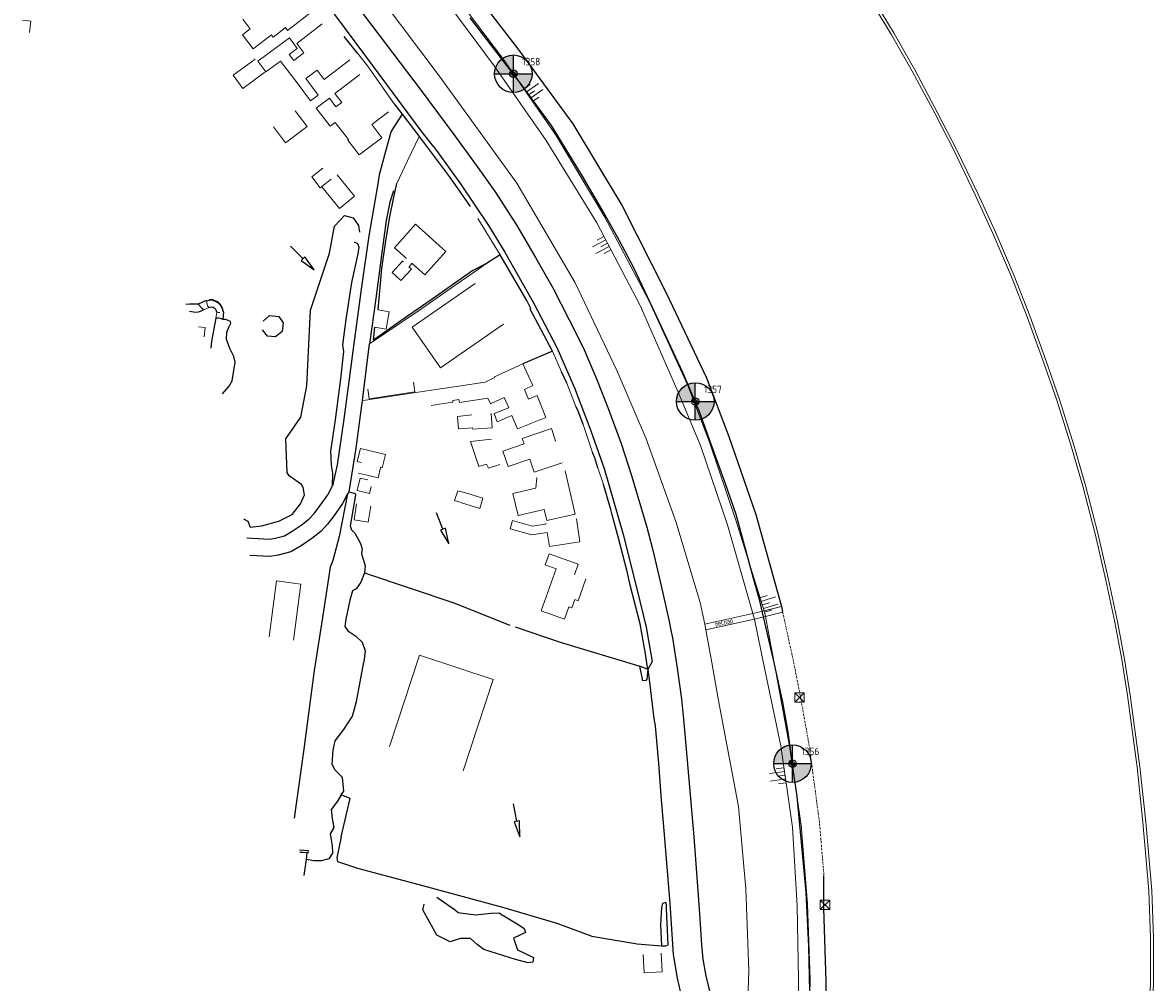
# Model space of a CAD drawing. Header units: metres. Extents: x 62183 to 64287, y 386037 to 390061.
# Tile 35 of 38: x 62411 to 62712, y 389502 to 389757. Entities that reach past the tile are written whole.
import ezdxf
from ezdxf.enums import TextEntityAlignment as Align

# ---------------------------------------------------------------- set-up
doc = ezdxf.new("R2010")
doc.units = ezdxf.units.M
doc.linetypes.add('BORDER', pattern=[1.75, 0.5, -0.25, 0.5, -0.25, 0, -0.25])
doc.layers.get('0').update_dxf_attribs({"linetype": 'CONTINUOUS'})
for name, color, linetype in [('0 @ 0.5', 7, 'CONTINUOUS'), ('0 @ 1', 7, 'CONTINUOUS'), ('0 @ 5', 7, 'CONTINUOUS'), ('BS-BINNENKRUINLIJN-KPN', 253, 'CONTINUOUS'), ('BS-BINNENTEENLIJN-KPN', 253, 'CONTINUOUS'), ('BS-INSTEEK-SLOOT-KPN', 253, 'CONTINUOUS'), ('BS-OVERIG-KPN', 253, 'CONTINUOUS'), ('BS-SCHEIDINGSLIJN-TALUDBEKL', 253, 'CONTINUOUS'), ('DWARSPROFIEL_LOKATIE', 1, 'CONTINUOUS')]:
    doc.layers.add(name, color=color, linetype=linetype)
for name, color, linetype, lineweight in [('BS-BEBOUWING', 253, 'CONTINUOUS', 0), ('BS-BETONBAND', 253, 'BORDER', 0), ('BS-Dijkpaal', 2, 'CONTINUOUS', 25), ('BS-Dijkpaalnr', 6, 'CONTINUOUS', 25), ('BS-KRUINLIJN', 253, 'CONTINUOUS', 0), ('BS-KUNSTWERK-CONTOUR', 253, 'CONTINUOUS', 0), ('BS-LANTAARNPAAL-WK', 253, 'CONTINUOUS', 0), ('BS-OVERIGE-TEKSTEN', 253, 'CONTINUOUS', 0), ('BS-RASTER', 253, 'RASTER', 0), ('BS-TEENLIJN', 11, 'CONTINUOUS', 0), ('BS-TRAP-CONTOUR', 253, 'CONTINUOUS', 0)]:
    doc.layers.add(name, color=color, linetype=linetype, lineweight=lineweight)
doc.layers.add('THEORETISCHE_NULLIJN', color=125, linetype='CONTINUOUS', plot=False)
doc.styles.add('ISO', font='isocp.shx', dxfattribs={"height": 2.5})
doc.linetypes.add('RASTER', pattern='A,3,-2,[200,RASTER,S=0.75,R=0,X=0,Y=0],-2,3', length=10)

# ---------------------------------------------------------------- blocks, each defined once
blk = doc.blocks.new('9', base_point=(62183.206022, 386036.879328))
at = {"layer": 'BS-LANTAARNPAAL-WK'}
blk.add_polyline3d([(62182.706022, 386036.379328, 0), (62183.706022, 386036.379328, 0), (62183.706022, 386037.379328, 0), (62182.706022, 386037.379328, 0)], close=True, dxfattribs=at)
for points in [[(62182.706022, 386036.379328, 0), (62183.706022, 386037.379328, 0)], [(62183.706022, 386036.379328, 0), (62182.706022, 386037.379328, 0)]]:
    blk.add_polyline3d(points, dxfattribs=at)
blk = doc.blocks.new('PIJLTJE')
at = {"layer": 'DWARSPROFIEL_LOKATIE'}
blk.add_line((0, 4.69), (0, 0), dxfattribs=at)
blk.add_lwpolyline([(0, 8.9), (-0.7, 4.69), (0.7, 4.69)], close=True, dxfattribs=at)
blk = doc.blocks.new('dijkpaal')
at = {"layer": 'BS-Dijkpaal'}
h = blk.add_hatch(color=256, dxfattribs=at)
h.paths.add_polyline_path([(0, 0), (0, 1, 0.414214), (-1, 0)])
h.paths.add_polyline_path([(1, 0), (0, 0), (0, -1, 0.414214)])
for p, q in [((0, -1), (0, 1)), ((-1, 0), (1, 0))]:
    blk.add_line(p, q, dxfattribs=at)
blk.add_circle((0, 0), 1, dxfattribs=at)
blk = doc.blocks.new('*U707')
at = {"layer": '0 @ 0.5', "xscale": 0.5, "yscale": 0.5, "zscale": 0.5}
blk.add_blockref('dijkpaal', (62541.669, 389743.687), dxfattribs=at)
at = {"layer": '0 @ 1'}
blk.add_blockref('dijkpaal', (62541.669, 389743.687), dxfattribs=at)
at = {"layer": '0 @ 5', "xscale": 5, "yscale": 5, "zscale": 5}
blk.add_blockref('dijkpaal', (62541.669, 389743.687), dxfattribs=at)
blk = doc.blocks.new('*U716')
at = {"layer": '0 @ 0.5', "xscale": 0.5, "yscale": 0.5, "zscale": 0.5}
blk.add_blockref('dijkpaal', (62615.964, 389560.132), dxfattribs=at)
at = {"layer": '0 @ 1'}
blk.add_blockref('dijkpaal', (62615.964, 389560.132), dxfattribs=at)
at = {"layer": '0 @ 5', "xscale": 5, "yscale": 5, "zscale": 5}
blk.add_blockref('dijkpaal', (62615.964, 389560.132), dxfattribs=at)
blk = doc.blocks.new('*U717')
at = {"layer": '0 @ 0.5', "xscale": 0.5, "yscale": 0.5, "zscale": 0.5}
blk.add_blockref('dijkpaal', (62590.094, 389656.494), dxfattribs=at)
at = {"layer": '0 @ 1'}
blk.add_blockref('dijkpaal', (62590.094, 389656.494), dxfattribs=at)
at = {"layer": '0 @ 5', "xscale": 5, "yscale": 5, "zscale": 5}
blk.add_blockref('dijkpaal', (62590.094, 389656.494), dxfattribs=at)
blk = doc.blocks.new('S03')
at = {"color": 0}
for p, q in [((-2.01, 0), (-2.01, -2.01)), ((-1, 0), (-1, -4.01)), ((0, 0), (0, -2.01)), ((1, 0), (1, -4.01)), ((2.01, 0), (2.01, -2.01))]:
    blk.add_line(p, q, dxfattribs=at)
blk = doc.blocks.new('S04')
at = {"color": 0}
for p, q in [((-1, 0), (-1, 4.01)), ((1, 0), (1, 4.01)), ((-2.01, 0), (-2.01, 2.01)), ((0, 0), (0, 2.01)), ((2.01, 0), (2.01, 2.01))]:
    blk.add_line(p, q, dxfattribs=at)

msp = doc.modelspace()

# ---------------------------------------------------------------- linework, layer by layer
at = {"layer": 'BS-BEBOUWING'}
for points in [[(62488.24, 389760.31), (62481.58, 389755.2), (62480.99, 389755.98), (62480.91, 389755.92), (62477.71, 389753.43), (62477.31, 389753.96), (62477.26, 389754.03), (62472.45, 389750.31), (62469.56, 389754.06), (62471.61, 389755.64), (62471.54, 389755.72), (62469.67, 389758.19)], [(62498.11, 389747.36), (62491.31, 389742.19), (62489.43, 389744.68), (62486.41, 389742.39), (62489.74, 389738.01), (62487.71, 389736.47), (62484.36, 389740.89), (62479.65, 389747.08), (62475.75, 389744.21), (62473.64, 389747.04), (62482.06, 389753.28), (62484.16, 389750.44), (62481.98, 389748.85), (62483.21, 389747.23), (62485.92, 389749.29), (62484.03, 389751.78), (62490.82, 389756.95)], [(62475.52, 389744.13), (62469.68, 389739.8), (62467.11, 389743.28), (62472.94, 389747.61)], [(62508.44, 389733.55), (62504, 389730.15), (62506.64, 389726.65), (62500.61, 389722.09), (62497.62, 389726.06), (62497.77, 389726.17), (62494.26, 389730.76), (62492.9, 389729.72), (62489.22, 389734.53), (62492.78, 389737.17), (62494.44, 389734.93), (62496.01, 389736.08), (62494.18, 389738.48), (62495.58, 389739.54), (62500.8, 389743.54)], [(62483.62, 389733.85), (62486.76, 389729.62), (62480.99, 389725.32), (62477.84, 389729.55)], [(62493.2, 389715.63), (62490.26, 389713.37), (62488.03, 389716.28), (62490.97, 389718.54)], [(62494.74, 389716.84), (62499.4, 389711.1), (62495.38, 389707.83), (62490.71, 389713.57)], [(62513.11, 389694.52), (62513.17, 389694.59), (62510.02, 389697.42), (62515.62, 389703.65), (62523.68, 389696.4), (62518.08, 389690.17), (62514.7, 389693.21), (62514.66, 389693.18), (62513.91, 389692.36), (62513.86, 389692.3), (62514.52, 389691.69), (62511.73, 389688.67), (62509.38, 389690.85), (62512.17, 389693.86), (62512.35, 389693.69), (62512.39, 389693.75)], [(62539.02, 389677.08), (62522.29, 389665.44), (62514.77, 389676.24), (62531.5, 389687.88)], [(62457.78, 389682.38), (62459.93, 389683.38), (62459.96, 389683.28), (62460.28, 389681.98), (62460.38, 389681.84), (62460.65, 389681.5), (62459.08, 389680.78), (62458.97, 389681.05), (62458.76, 389681.34)], [(62464.45, 389680.32), (62464.55, 389680.35), (62464.38, 389678.3), (62463.75, 389678.57), (62463.18, 389678.65), (62462.83, 389678.7), (62462.49, 389678.66), (62462.73, 389680.25), (62463.01, 389680.19), (62463.28, 389680.17), (62463.56, 389680.16)], [(62505.65, 389680.87), (62508.64, 389680.32), (62507.82, 389675.77), (62504.82, 389676.31)], [(62457.89, 389676.34), (62459.64, 389676.18), (62459.4, 389673.7)], [(62519.24, 389659.4), (62526.56, 389660.5), (62534.14, 389661.65), (62536.73, 389662.85), (62536.65, 389663.01), (62544.18, 389666.51), (62546.85, 389660.74), (62544.64, 389659.71), (62545.71, 389657.14), (62548.01, 389658.07), (62550.36, 389652.27), (62542.74, 389649.18), (62541.31, 389652.72), (62537.38, 389651.08), (62536.59, 389653.31), (62540.46, 389654.81), (62539.21, 389657.51), (62535.57, 389655.83), (62534.86, 389657.35), (62527.31, 389656.2), (62527.18, 389657.03), (62525.52, 389656.78), (62525.59, 389656.3), (62519.84, 389655.43)], [(62515.1, 389661.6), (62515.48, 389659.04), (62503.29, 389657.21), (62502.91, 389659.77)], [(62535.79, 389653.31), (62536.04, 389649.49), (62530.86, 389649.15), (62530.84, 389649.48), (62527.08, 389649.19), (62526.81, 389652.52), (62530.66, 389652.97)], [(62554.62, 389640.16), (62547.24, 389637.69), (62546.08, 389641.15), (62540.28, 389639.18), (62538.89, 389643.29), (62544.51, 389645.19), (62544.01, 389646.66), (62551.79, 389649.29), (62552.89, 389646.04), (62552.68, 389645.96)], [(62538.11, 389639.74), (62535.02, 389638.71), (62534.53, 389639.85), (62532.46, 389639.15), (62530.28, 389645.88), (62535.83, 389646.46)], [(62501.11, 389640.15), (62501.14, 389640.28), (62500.09, 389640.53), (62500.96, 389644.02), (62507.64, 389642.36), (62506.78, 389638.88), (62506.35, 389638.98), (62506.32, 389638.85), (62505.65, 389636.15), (62500.44, 389637.44)], [(62555.46, 389638.02), (62558.14, 389626.55), (62550.55, 389624.78), (62549.87, 389627.71), (62542.98, 389626.12), (62541.57, 389632.05), (62547.64, 389633.47), (62547.89, 389636.26)], [(62503.86, 389633.89), (62503.38, 389631.99), (62500.09, 389632.78), (62500.88, 389636.08), (62502.9, 389635.6)], [(62527.75, 389629.57), (62526.04, 389630.13), (62526.9, 389632.76), (62528.57, 389632.26), (62528.67, 389632.23), (62533.57, 389630.73), (62532.75, 389628.05), (62527.85, 389629.54)], [(62503.7, 389628.63), (62503.01, 389624.41), (62499.27, 389625.03), (62499.96, 389629.25)], [(62558.44, 389625.29), (62559.36, 389619.11), (62551.27, 389617.9), (62550.71, 389621.64), (62550.66, 389621.63), (62546.63, 389621.03), (62540.83, 389622.62), (62541.43, 389624.8), (62546.43, 389623.43), (62546.71, 389623.35), (62550.2, 389623.88), (62550.37, 389623.9), (62550.34, 389624.08)], [(62560.96, 389609.31), (62558.9, 389603.48), (62558.04, 389603.8), (62557.26, 389601.59), (62556.43, 389601.89), (62555.27, 389598.6), (62549.11, 389600.78), (62553.07, 389611.99), (62550.17, 389613.01), (62551.2, 389615.93), (62558.95, 389613.2), (62557.96, 389610.37)], [(62476.66, 389593.89), (62478.65, 389608.75), (62485.14, 389607.88), (62483.15, 389593.02)], [(62508.72, 389564.67), (62516.71, 389588.96), (62536.32, 389582.51), (62528.33, 389558.22)], [(62581.01, 389509.66), (62581.31, 389504.76), (62576.53, 389504.48), (62576.24, 389509.37)]]:
    msp.add_lwpolyline(points, dxfattribs=at)
at = {"layer": 'BS-BETONBAND', "flags": 128}
msp.add_lwpolyline([(62613.35, 389600.45), (62616.13, 389587.82), (62618.02, 389578.26), (62620.43, 389564.85), (62623.17, 389544.27), (62624.35, 389530.34)], dxfattribs=at)
at = {"layer": 'BS-BINNENKRUINLIJN-KPN'}
for points in [[(62455.5, 389680.51), (62457.1, 389680.29), (62457.91, 389680.33), (62459.08, 389680.78)], [(62460.65, 389681.5), (62461.27, 389681.65), (62461.8, 389681.56), (62462.04, 389681.42), (62462.28, 389681.2), (62462.48, 389680.92), (62462.73, 389680.25)], [(62462.49, 389678.66), (62461.37, 389672.56), (62461.14, 389670.68)]]:
    msp.add_lwpolyline(points, dxfattribs=at)
at = {"layer": 'BS-BINNENTEENLIJN-KPN'}
for points in [[(62505.65, 389680.87), (62506.68, 389691.87), (62507.63, 389698.64), (62508.75, 389705.19), (62509.83, 389710.89), (62510.7, 389714.52)], [(62534.52, 389693.18), (62530.93, 389691.31), (62520.95, 389684.32), (62511.69, 389677.94), (62504.44, 389672.85), (62504.82, 389676.31)], [(62457.78, 389682.38), (62456.51, 389682.42), (62455.45, 389682.42), (62454.47, 389682.29)], [(62464.23, 389658.49), (62464.24, 389658.49), (62466.01, 389660.6), (62466.86, 389661.96), (62467.59, 389666.97), (62467.3, 389668.49), (62466.31, 389670.38), (62465.36, 389672.99), (62465.44, 389674.9), (62466.04, 389676.46), (62466.51, 389677.32), (62466.39, 389677.81), (62465.62, 389678.15), (62465.04, 389678.32), (62464.38, 389678.3)]]:
    msp.add_lwpolyline(points, dxfattribs=at)
at = {"layer": 'BS-INSTEEK-SLOOT-KPN'}
msp.add_lwpolyline([(62486.71, 389536.37), (62486.56, 389534.63), (62485.89, 389530.38)], dxfattribs=at)
at = {"layer": 'BS-KRUINLIJN'}
for points in [[(62435.08, 389881.48), (62446.12, 389868.23), (62461.97, 389848.24), (62474.49, 389832.88), (62483.15, 389821.28), (62484.11, 389820.01), (62491.43, 389810.26), (62506.32, 389790.7), (62522.83, 389769.01), (62538.84, 389747.73), (62552.93, 389727.5), (62565.99, 389705.58), (62577.8, 389683.17), (62588.13, 389660.75), (62593.86, 389645.67), (62600.98, 389624.67), (62608.39, 389600.8), (62608.77, 389599.26), (62611.18, 389586.55), (62615.19, 389564.77), (62618.25, 389543.74), (62619.96, 389522.78), (62620.66, 389502.68), (62620.21, 389482.56)], [(62520.67, 389767.3), (62536.57, 389745.83), (62550.44, 389725.97), (62563.85, 389704.05), (62575.42, 389682), (62585.54, 389658.99), (62591.46, 389644.8), (62598.64, 389623.7), (62605.42, 389600.04), (62605.82, 389598.55), (62608.44, 389585.99), (62612.82, 389564.82), (62615.93, 389543.18), (62617.17, 389522.28), (62617.58, 389502.79), (62617.49, 389483.7)]]:
    msp.add_lwpolyline(points, dxfattribs=at)
at = {"layer": 'BS-KUNSTWERK-CONTOUR'}
for points in [[(62711.68, 389489.21), (62712.01, 389502.34), (62712.02, 389513.78), (62711.57, 389526.35), (62709.98, 389544.63), (62708.46, 389559.26), (62705.85, 389578.39), (62704.35, 389587.93), (62702.5, 389597.92), (62700.09, 389609.14), (62697.24, 389621.43), (62693.97, 389634.12), (62690.94, 389644.59), (62687.04, 389657.05), (62683.44, 389667.46), (62679.14, 389679.25), (62674.99, 389689.93), (62670.08, 389701.36), (62665.27, 389711.83), (62659.64, 389723.53), (62654.58, 389733.34), (62648.49, 389744.72), (62643, 389754.43), (62635.98, 389766.05)], [(62635.34, 389765.65), (62642.36, 389754.05), (62647.84, 389744.36), (62653.92, 389732.99), (62658.97, 389723.19), (62664.6, 389711.51), (62669.39, 389701.05), (62674.29, 389689.65), (62678.44, 389678.99), (62682.73, 389667.21), (62686.32, 389656.81), (62690.23, 389644.37), (62693.24, 389633.92), (62696.51, 389621.25), (62699.36, 389608.98), (62701.76, 389597.77), (62703.62, 389587.81), (62705.11, 389578.29), (62707.71, 389559.17), (62709.23, 389544.55), (62710.82, 389526.31), (62711.27, 389513.77), (62711.26, 389502.35), (62710.94, 389489.24)]]:
    msp.add_lwpolyline(points, dxfattribs=at)
at = {"layer": 'BS-OVERIG-KPN'}
for points in [[(62520.49, 389724.26), (62517.44, 389728.13), (62502.39, 389748.41), (62485.63, 389771.02), (62472.43, 389788.38)], [(62479.6, 389789.37), (62486.18, 389780.47), (62502.08, 389759.12), (62517.14, 389739.26), (62525.79, 389727.54)], [(62500.21, 389749.16), (62496.67, 389753.58)], [(62512.1, 389732.92), (62509.17, 389728.46), (62507.62, 389723.04), (62505.98, 389716.81), (62505.55, 389713.84), (62503.21, 389700.59), (62501.27, 389686.96), (62499.15, 389671.19), (62496.53, 389651.76), (62494.75, 389639.65), (62493.57, 389634.04)], [(62509.95, 389735.69), (62512.1, 389732.92), (62516.64, 389727.02), (62524.84, 389716.01), (62530.21, 389708.37)], [(62525.79, 389727.54), (62531.8, 389719.41), (62536.79, 389712.28), (62542.57, 389703.32), (62547.54, 389694.79), (62552.15, 389686.75), (62556.57, 389678.18), (62560.34, 389670.66), (62563.8, 389662.55), (62566.85, 389654.9), (62570.35, 389645.32), (62573.15, 389636.79), (62577.2, 389623.08), (62578.82, 389616.89), (62581, 389607.44), (62583.03, 389598.4), (62583.67, 389595.19), (62583.99, 389593.61), (62585.27, 389585.55), (62586.39, 389577.24), (62586.94, 389571.97), (62587.93, 389560.99), (62589.73, 389540.67), (62590.81, 389526.32), (62591.22, 389520.17), (62591.74, 389511.9), (62592.13, 389508.14), (62592.92, 389503.7), (62594.18, 389498.56)], [(62520.49, 389724.26), (62527.58, 389714.38), (62535.09, 389703.33), (62539.36, 389696.18), (62547.02, 389682.75), (62553.2, 389670.85), (62557.92, 389660.11), (62562.31, 389648.71), (62565.87, 389638.68), (62570.84, 389621.44), (62574.58, 389606.61), (62577.03, 389596.46), (62578.59, 389587.34), (62577.44, 389585.17), (62577.94, 389581.77), (62579.07, 389572.18), (62579.45, 389570.2), (62580.35, 389559.14), (62580.95, 389551.59), (62581.83, 389541.27), (62583.29, 389522.94), (62584.21, 389509.31), (62585.25, 389503.05), (62586.62, 389497.17)], [(62509.76, 389712.55), (62508.81, 389709.52), (62507.86, 389704.65), (62506.54, 389695.4), (62505.11, 389683.92), (62503.37, 389671.8)], [(62469.84, 389625.3), (62471.01, 389624.65), (62471.66, 389623.09), (62474.75, 389623.41), (62479.29, 389624.66), (62482.84, 389626.46), (62485.05, 389629.28), (62486.09, 389631.63), (62485.69, 389633.58), (62485.3, 389634.38), (62481.99, 389636.75), (62481.49, 389637.61), (62481.11, 389646.55), (62485.1, 389652.3), (62486.68, 389660.69), (62487.7, 389680.78), (62492.71, 389695.92), (62494.09, 389703.15), (62496.73, 389705.96), (62499.01, 389705.32), (62500.49, 389703.34), (62500.73, 389701.54)], [(62493.57, 389634.04), (62493.6, 389637.42), (62493.24, 389639.51), (62493.08, 389643.24), (62494.32, 389651.63), (62495.79, 389662.48), (62496.58, 389669.81), (62496.31, 389671.6), (62497.18, 389678.35), (62498.66, 389688.17), (62500.36, 389695.81), (62500.62, 389697.52), (62500.27, 389698.4), (62499.38, 389698.86)], [(62538.12, 389695.49), (62534.52, 389693.18)], [(62552.1, 389669.9), (62546.12, 389681.03), (62546.33, 389681.19), (62545.26, 389683.34), (62538.12, 389695.49)], [(62459.93, 389683.38), (62457.78, 389682.38), (62458.76, 389681.34), (62458.97, 389681.05), (62459.08, 389680.78)], [(62459.93, 389683.38), (62459.96, 389683.28), (62460.75, 389683.48), (62461.42, 389683.5), (62462.11, 389683.31), (62463.03, 389682.81), (62463.57, 389682.29), (62464, 389681.62), (62464.25, 389680.98), (62464.45, 389680.32), (62464.55, 389680.35), (62464.35, 389681.01), (62464.08, 389681.67), (62463.65, 389682.36), (62463.09, 389682.89), (62462.15, 389683.4), (62461.43, 389683.6), (62460.74, 389683.58)], [(62464.55, 389680.35), (62464.38, 389678.3), (62463.75, 389678.57), (62463.18, 389678.65), (62462.83, 389678.7), (62462.49, 389678.66)], [(62475.09, 389677.86), (62476.77, 389679.34), (62479.27, 389679.1), (62480.41, 389677.46), (62480.13, 389675.12), (62478.39, 389673.66), (62476.23, 389673.9), (62474.88, 389675.58)], [(62498.01, 389632.49), (62499.83, 389644.05), (62501.51, 389656.74), (62503.37, 389671.8)], [(62552.1, 389669.9), (62544.18, 389666.51)], [(62555.89, 389661.37), (62554.47, 389664.42)], [(62560.26, 389650.35), (62558.81, 389654.14), (62558.31, 389655.2)], [(62564.18, 389638.86), (62563.32, 389641.52), (62562.78, 389642.88)], [(62470.7, 389620.22), (62476.79, 389619.84), (62478.28, 389620.09), (62480.78, 389620.74), (62482.82, 389621.99), (62485.45, 389623.73), (62487.35, 389625.27), (62488.77, 389626.8), (62490.29, 389628.78), (62492.3, 389631.68), (62493.57, 389634.04)], [(62577.44, 389585.17), (62576.79, 389589.86), (62575.43, 389597.34), (62572.79, 389607.62), (62571.96, 389611.21), (62569.68, 389620.1), (62567.97, 389626.37), (62567.61, 389627.73), (62565.67, 389634.38)], [(62497.56, 389631.93), (62496.17, 389629.33), (62493.94, 389626.11), (62492.21, 389623.86), (62490.4, 389621.92), (62488.07, 389620.03), (62485.18, 389618.12), (62482.46, 389616.46), (62479.07, 389615.57), (62476.84, 389615.2), (62471.49, 389615.53)], [(62498.01, 389632.49), (62497.56, 389631.93), (62495.31, 389620.53), (62493.65, 389614.2), (62492.94, 389612.44), (62491.18, 389600.68), (62488.68, 389584.91), (62485.81, 389563.38), (62483.32, 389545.59)], [(62498.01, 389632.49), (62499.59, 389631.98), (62499.69, 389631.58), (62498.23, 389623.36), (62498.58, 389622.3), (62499.52, 389621.41), (62500.3, 389620.05), (62501.03, 389618.66), (62501.39, 389617.32), (62501.29, 389615.99), (62501.67, 389614.55), (62502.22, 389612.8), (62502.07, 389610.91)], [(62502.07, 389610.91), (62501.09, 389608.38), (62499.83, 389606.67), (62498.85, 389606.12), (62498.12, 389603.6), (62497.09, 389598.53), (62496.84, 389596.64), (62497.64, 389595.47), (62499.75, 389594.01), (62501.41, 389592.41), (62502.23, 389590.16), (62501.85, 389587.1)], [(62502.07, 389610.91), (62525.8, 389602.89), (62540.73, 389596.95)], [(62542.16, 389596.5), (62554.11, 389592.41), (62575.32, 389586.02)], [(62495.81, 389540.63), (62498.23, 389550.89), (62495.88, 389551.79), (62496.53, 389552.84), (62496.22, 389556.42), (62494.2, 389558.38), (62493.46, 389559.87), (62493.68, 389563.71), (62494.26, 389566.21), (62496.57, 389569.22), (62498.88, 389572.78), (62499.91, 389576.7), (62501.85, 389587.1)], [(62577.44, 389585.17), (62575.32, 389586.02)], [(62577.44, 389585.17), (62577.23, 389582.58), (62576.9, 389582.22), (62576.09, 389582.14), (62575.32, 389586.02)], [(62495.88, 389551.79), (62494.85, 389550.11), (62493.17, 389547.96), (62493.42, 389545.52), (62493.91, 389543.09), (62492.93, 389541.44), (62493.49, 389538.26), (62493.53, 389536.28), (62492.58, 389534.76), (62490.54, 389534.28), (62488.6, 389534.24), (62486.56, 389534.63)], [(62495.81, 389540.63), (62494.65, 389535.02), (62494.86, 389534.05), (62500.22, 389532.34), (62516.55, 389528), (62538.79, 389521.96), (62553.28, 389517.72), (62562.55, 389514.24), (62574.59, 389512.14), (62581.08, 389511.67)], [(62484.74, 389537.23), (62487.08, 389537.02), (62487, 389536.33)], [(62487, 389536.33), (62486.71, 389536.37), (62485.69, 389536.44), (62484.86, 389536.51)], [(62521.28, 389524.6), (62526.28, 389521.15), (62526.36, 389521.06), (62526.95, 389520.55), (62531.59, 389519.88), (62535.79, 389520.35), (62537.82, 389520.42), (62543.14, 389517.25), (62544.53, 389516.28), (62544.93, 389515.21), (62541.72, 389513.73), (62542.79, 389510.59), (62547.03, 389508.55), (62546.89, 389507.3), (62545.59, 389507.09), (62542.27, 389508), (62533.84, 389510.65), (62532.01, 389511.99), (62530.24, 389513.62), (62527.52, 389513.59), (62524.89, 389512.68), (62521.28, 389514.5), (62517.55, 389521.24), (62517.89, 389522.7)], [(62582.34, 389523.1), (62581.95, 389523.13), (62581.39, 389522.92), (62581.12, 389521.88), (62580.86, 389517.22), (62581.08, 389511.67)], [(62581.08, 389511.67), (62582.24, 389511.68), (62582.66, 389511.81), (62582.84, 389511.96), (62582.47, 389521.45), (62582.45, 389522.5), (62582.34, 389523.1)]]:
    msp.add_lwpolyline(points, dxfattribs=at)
at = {"layer": 'BS-RASTER', "flags": 128}
for points in [[(62412.92, 389754.67), (62413.21, 389757.7), (62411.05, 389757.92)], [(62509.95, 389735.69), (62502.83, 389745.79), (62500.21, 389749.16)], [(62510.7, 389714.52), (62513.43, 389720.34), (62516.64, 389727.02)], [(62538.12, 389695.49), (62532.21, 389705.22)], [(62503.37, 389671.8), (62516.39, 389680.61), (62529.92, 389689.99), (62534.52, 389693.18)], [(62554.47, 389664.42), (62552.1, 389669.9)], [(62558.31, 389655.2), (62555.89, 389661.37)], [(62501.51, 389656.74), (62502.32, 389656.84), (62519.24, 389659.4)], [(62562.78, 389642.88), (62560.26, 389650.35)], [(62565.67, 389634.38), (62564.18, 389638.86)]]:
    msp.add_lwpolyline(points, dxfattribs=at)
at = {"layer": 'BS-SCHEIDINGSLIJN-TALUDBEKL'}
for points in [[(62488.21, 389823.3), (62495.47, 389813.44), (62510.25, 389793.42), (62526.3, 389771.88), (62542.84, 389750.29), (62557.47, 389730.37), (62570.6, 389708.51), (62582.33, 389685.36), (62593.04, 389662.76), (62599.02, 389647.15), (62606.23, 389626.46), (62613.01, 389601.97), (62613.35, 389600.45)], [(62604.5, 389335.86), (62607.76, 389351.31), (62610.34, 389364.42), (62614.56, 389389.19), (62617.57, 389406.96), (62617.76, 389408.02), (62618.15, 389415.47), (62621.85, 389442.15), (62623.43, 389464.29), (62624.61, 389482.29), (62624.93, 389502.16), (62624.3, 389521.64), (62624.35, 389530.34)]]:
    msp.add_lwpolyline(points, dxfattribs=at)
at = {"layer": 'BS-TEENLIJN'}
for points in [[(62592.62, 389597.28), (62591.38, 389603.03), (62584.89, 389624.56), (62577.06, 389646.58), (62569.27, 389664.6), (62558.01, 389688.26), (62542.64, 389714.59), (62521.91, 389743.18), (62506.46, 389763.7), (62491.48, 389784.22), (62476.43, 389804.14), (62471.19, 389810.29)], [(62596.01, 389410.99), (62595.9, 389413.17), (62600.66, 389445.98), (62603.27, 389467.13), (62603.62, 389484.28), (62604.32, 389505.08), (62603.58, 389526.83), (62601.58, 389548.73), (62596.22, 389577.4), (62594.48, 389587.07), (62592.94, 389595.73)]]:
    msp.add_lwpolyline(points, dxfattribs=at)
at = {"layer": 'BS-TRAP-CONTOUR'}
msp.add_lwpolyline([(62613.01, 389601.97), (62608.39, 389600.8), (62605.42, 389600.04), (62592.62, 389597.28), (62592.94, 389595.73), (62605.82, 389598.55), (62608.77, 389599.26), (62613.35, 389600.45)], dxfattribs=at)
at = {"layer": 'THEORETISCHE_NULLIJN'}
msp.add_lwpolyline([(62620.61, 389499.61), (62620.36, 389511.48), (62619.64, 389525.92), (62617.18, 389551.34), (62616.1, 389559.19), (62614.78, 389568.47), (62613.37, 389576.45), (62610.99, 389587.38), (62607.98, 389600.31), (62607.29, 389603.42), (62605.53, 389609.73), (62600.96, 389626.43), (62598.11, 389634.55), (62594.44, 389644.91), (62591.16, 389654.01), (62586.81, 389664.19), (62577.4, 389684.32), (62573.85, 389691.91), (62569.82, 389699.45), (62565.31, 389707.53), (62560.04, 389716.48), (62551.82, 389729.89), (62543.51, 389741.3), (62530.19, 389758.59)], dxfattribs=at)

# ---------------------------------------------------------------- block references
for name in ['*U707', '*U717', '*U716']:
    msp.add_blockref(name, (0, 0))
at = {"layer": 'BS-KRUINLIJN'}
for name, p, rotation in [('S04', (62545.62, 389738), 304.8635933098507), ('S03', (62566.72, 389698.59), 297.6803386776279), ('S04', (62607.91, 389602.35), 287.2413626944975), ('S03', (62613.94, 389557.04), 278.1911809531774)]:
    msp.add_blockref(name, p, dxfattribs=dict(at, rotation=rotation))
at = {"layer": 'BS-LANTAARNPAAL-WK', "xscale": 2.5, "yscale": 2.5, "zscale": 2.5}
for p in [(62617.85, 389577.7), (62624.62, 389522.54)]:
    msp.add_blockref('9', p, dxfattribs=at)
at = {"layer": 'DWARSPROFIEL_LOKATIE'}
for p, rotation in [((62482.34, 389697.81), 225.2073379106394), ((62521.18, 389626.9), 201.8429354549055), ((62541.73, 389549.42), 190.5438699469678)]:
    msp.add_blockref('PIJLTJE', p, dxfattribs=dict(at, rotation=rotation))

# ---------------------------------------------------------------- texts
at = {"layer": 'BS-Dijkpaalnr', "style": 'ISO'}
for s, p in [('1358', (62544.01, 389745.93)), ('1357', (62592.43, 389658.74)), ('1356', (62618.31, 389562.38))]:
    msp.add_text(s, height=2, dxfattribs=at).set_placement(p)
at = {"layer": 'BS-OVERIGE-TEKSTEN', "width": 0.68}
msp.add_text('bet.trap', height=1.25, rotation=12.3662, dxfattribs=at).set_placement((62597.79, 389597.55), align=Align.MIDDLE)

doc.saveas('drawing.dxf')
